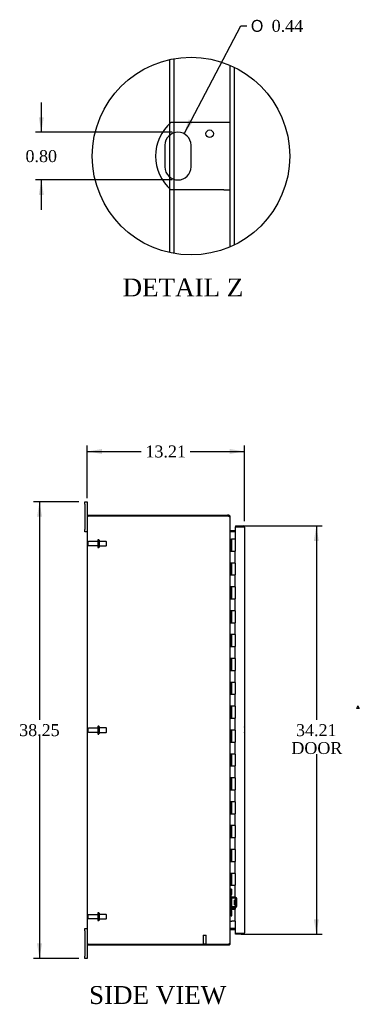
# Model space of a CAD drawing. Header units: inches. Extents: x 6 to 233, y 0 to 156.
# Tile 2 of 8: x 21 to 49, y 58 to 140. Entities that reach past the tile are written whole.
import ezdxf
from ezdxf.enums import TextEntityAlignment as Align

# ---------------------------------------------------------------- set-up
doc = ezdxf.new("R2010")
doc.units = ezdxf.units.IN
doc.header["$MEASUREMENT"] = 0
doc.layers.get('0').update_dxf_attribs({"linetype": 'CONTINUOUS'})
for name, color, linetype in [('COM40153-1', 7, 'CONTINUOUS'), ('COM42780', 7, 'CONTINUOUS'), ('COM48489', 7, 'CONTINUOUS'), ('COM70236-3', 7, 'CONTINUOUS'), ('COM71782-1', 7, 'CONTINUOUS'), ('DEFAULT', 7, 'CONTINUOUS'), ('FET07710', 7, 'CONTINUOUS'), ('HNG10620-32B', 7, 'CONTINUOUS'), ('HNG10620-32C', 7, 'CONTINUOUS'), ('STD21878', 7, 'CONTINUOUS'), ('STD26094', 7, 'CONTINUOUS')]:
    doc.layers.add(name, color=color, linetype=linetype)
doc.styles.add('SEACAD_SOLID_EDGE_ANSI1_SY', font='txt')
doc.styles.add('SEACAD_TIMES_NEW_ROMAN', font='times.ttf')

# ---------------------------------------------------------------- blocks, each defined once
blk = doc.blocks.new('SEANNOT_GROUP3')
at = {"layer": 'DEFAULT', "color": 136, "linetype": 'Continuous'}
blk.add_line((49.037, 82.76), (48.917, 82.552), dxfattribs=at)
blk.add_lwpolyline([(49.037, 82.76), (49.157, 82.552), (48.917, 82.552)], dxfattribs=at)
at = {"layer": 'DEFAULT', "color": 136, "linetype": 'Continuous', "style": 'SEACAD_TIMES_NEW_ROMAN'}
blk.add_text('2', height=0.08, dxfattribs=at).set_placement((49.007, 82.661), align=Align.TOP_LEFT)
blk = doc.blocks.new('GDIMGGROUP2')
at = {"layer": 'DEFAULT', "linetype": 'Continuous'}
for points in [[(27.563, 104.285), (26.313, 104.077), (27.563, 103.869)], [(38.273, 104.285), (38.273, 103.869), (39.523, 104.077)]]:
    blk.add_hatch(color=136, dxfattribs=at).paths.add_polyline_path(points)
at = {"layer": 'DEFAULT', "color": 136, "linetype": 'Continuous'}
for p, q in [((26.313, 100.169), (26.313, 104.577)), ((26.313, 104.077), (30.862, 104.077)), ((34.975, 104.077), (39.523, 104.077)), ((39.523, 98.226), (39.523, 104.577))]:
    blk.add_line(p, q, dxfattribs=at)
at = {"layer": 'DEFAULT', "color": 136, "linetype": 'Continuous', "style": 'SEACAD_TIMES_NEW_ROMAN'}
blk.add_text('13.21', height=1, dxfattribs=at).set_placement((31.212, 104.577), align=Align.TOP_LEFT)
blk = doc.blocks.new('GDIMGGROUP3')
at = {"layer": 'DEFAULT', "linetype": 'Continuous'}
for points in [[(22.119, 98.606), (22.536, 98.606), (22.327, 99.856)], [(22.119, 62.856), (22.327, 61.606), (22.536, 62.856)]]:
    blk.add_hatch(color=136, dxfattribs=at).paths.add_polyline_path(points)
at = {"layer": 'DEFAULT', "color": 136, "linetype": 'Continuous'}
for p, q in [((25.626, 99.856), (21.827, 99.856)), ((22.327, 99.856), (22.327, 81.581)), ((22.327, 80.231), (22.327, 61.606)), ((25.626, 61.606), (21.827, 61.606))]:
    blk.add_line(p, q, dxfattribs=at)
at = {"layer": 'DEFAULT', "color": 136, "linetype": 'Continuous', "style": 'SEACAD_TIMES_NEW_ROMAN'}
blk.add_text('38.25', height=1, dxfattribs=at).set_placement((20.621, 81.231), align=Align.TOP_LEFT)
blk = doc.blocks.new('GDIMGGROUP12')
at = {"layer": 'DEFAULT', "linetype": 'Continuous'}
for points in [[(45.758, 96.584), (45.55, 97.834), (45.342, 96.584)], [(45.758, 64.879), (45.342, 64.879), (45.55, 63.629)]]:
    blk.add_hatch(color=136, dxfattribs=at).paths.add_polyline_path(points)
at = {"layer": 'DEFAULT', "color": 136, "linetype": 'Continuous'}
for p, q in [((39.256, 97.834), (46.05, 97.834)), ((45.55, 97.834), (45.55, 81.581)), ((45.55, 78.731), (45.55, 63.629)), ((39.256, 63.629), (46.05, 63.629))]:
    blk.add_line(p, q, dxfattribs=at)
at = {"layer": 'DEFAULT', "color": 136, "linetype": 'Continuous', "style": 'SEACAD_TIMES_NEW_ROMAN'}
for s, p in [('34.21', (43.844, 81.231)), ('DOOR', (43.453, 79.731))]:
    blk.add_text(s, height=1, dxfattribs=at).set_placement(p, align=Align.TOP_LEFT)
blk = doc.blocks.new('GDIMGGROUP27')
at = {"layer": 'DEFAULT', "linetype": 'Continuous'}
for points in [[(22.269, 132.07), (22.477, 130.82), (22.686, 132.07)], [(22.269, 125.57), (22.686, 125.57), (22.477, 126.82)]]:
    blk.add_hatch(color=136, dxfattribs=at).paths.add_polyline_path(points)
at = {"layer": 'DEFAULT', "color": 136, "linetype": 'Continuous'}
for p, q in [((22.477, 133.32), (22.477, 130.82)), ((33.443, 130.82), (21.977, 130.82)), ((33.443, 126.82), (21.977, 126.82)), ((22.477, 126.82), (22.477, 124.32))]:
    blk.add_line(p, q, dxfattribs=at)
at = {"layer": 'DEFAULT', "color": 136, "linetype": 'Continuous', "style": 'SEACAD_TIMES_NEW_ROMAN'}
blk.add_text('0.80', height=1, dxfattribs=at).set_placement((21.15, 129.32), align=Align.TOP_LEFT)
blk = doc.blocks.new('GDIMGGROUP28')
at = {"layer": 'DEFAULT', "linetype": 'Continuous'}
blk.add_hatch(color=136, dxfattribs=at).paths.add_polyline_path([(34.85, 131.897), (34.452, 130.694), (35.218, 131.703)])
at = {"layer": 'DEFAULT', "color": 136, "linetype": 'Continuous'}
for p, q in [((34.452, 130.694), (39.21, 139.732)), ((39.21, 139.732), (39.71, 139.732))]:
    blk.add_line(p, q, dxfattribs=at)
for s, style, p in [('O', 'SEACAD_SOLID_EDGE_ANSI1_SY', (40.06, 140.232)), ('0.44', 'SEACAD_TIMES_NEW_ROMAN', (41.8, 140.232))]:
    blk.add_text(s, height=1, dxfattribs=dict(at, style=style)).set_placement(p, align=Align.TOP_LEFT)

msp = doc.modelspace()

# ---------------------------------------------------------------- linework, layer by layer
at = {"color": 7}
msp.add_circle((35.035, 128.82), 8.279, dxfattribs=at)
at = {"layer": 'COM40153-1', "color": 7}
for p, q in [((37.778, 131.633), (33.337, 131.633)), ((38.318, 131.633), (37.778, 131.633)), ((32.85, 129.728), (32.85, 127.913)), ((35.035, 127.913), (35.035, 129.728)), ((37.778, 126.008), (33.337, 126.008)), ((37.778, 126.008), (38.318, 126.008))]:
    msp.add_line(p, q, dxfattribs=at)
msp.add_circle((36.598, 130.698), 0.312, dxfattribs=at)
for centre, radius, start, end in [((35.818, 128.82), 3.75, 131.40962, 228.59038), ((33.943, 129.728), 1.092, 0, 180), ((33.943, 127.913), 1.092, 180, 0), ((38.813, 80.771), 0.75, 341.20309, 18.79691)]:
    msp.add_arc(centre, radius, start, end, dxfattribs=at)
at = {"layer": 'COM42780', "color": 7}
for p, q in [((38.313, 67.409), (38.355, 67.409)), ((38.355, 66.972), (38.313, 66.972)), ((38.406, 67.409), (38.355, 67.409)), ((38.406, 66.972), (38.355, 66.972)), ((38.406, 67.409), (38.473, 67.409)), ((38.406, 66.972), (38.406, 67.409)), ((38.406, 66.972), (38.473, 66.972)), ((38.408, 67.409), (38.408, 66.972)), ((38.408, 66.786), (38.408, 66.972)), ((38.473, 66.972), (38.473, 67.409)), ((38.743, 66.638), (38.454, 66.643)), ((38.745, 66.733), (38.456, 66.738)), ((38.695, 66.098), (38.695, 66.488)), ((38.79, 66.488), (38.695, 66.488)), ((38.885, 66.418), (38.695, 66.418)), ((38.885, 66.4), (38.695, 66.4)), ((38.695, 66.187), (38.885, 66.187)), ((38.885, 66.168), (38.695, 66.168)), ((38.695, 66.098), (38.79, 66.098)), ((38.799, 66.722), (38.745, 66.733)), ((38.79, 65.997), (38.79, 66.59)), ((38.885, 65.997), (38.885, 66.59)), ((38.313, 65.615), (38.355, 65.615)), ((38.355, 65.178), (38.313, 65.178)), ((38.355, 65.615), (38.406, 65.615)), ((38.406, 65.178), (38.355, 65.178)), ((38.406, 65.615), (38.473, 65.615)), ((38.406, 65.178), (38.406, 65.615)), ((38.406, 65.178), (38.473, 65.178)), ((38.407, 65.483), (38.408, 65.483)), ((38.407, 65.374), (38.407, 65.483)), ((38.407, 65.453), (38.408, 65.453)), ((38.407, 65.374), (38.408, 65.374)), ((38.407, 65.344), (38.407, 65.374)), ((38.407, 65.368), (38.408, 65.368)), ((38.407, 65.344), (38.408, 65.344)), ((38.407, 65.31), (38.407, 65.344)), ((38.407, 65.31), (38.408, 65.31)), ((38.408, 65.615), (38.408, 65.8)), ((38.408, 65.615), (38.408, 65.178)), ((38.454, 65.943), (38.743, 65.949)), ((38.456, 65.848), (38.745, 65.854)), ((38.473, 65.178), (38.473, 65.615)), ((38.745, 65.854), (38.799, 65.865))]:
    msp.add_line(p, q, dxfattribs=at)
for centre, radius, start, end in [((38.456, 66.786), 0.143, 180, 206.90823), ((38.456, 66.786), 0.143, 206.90823, 269), ((38.456, 66.786), 0.048, 180, 269), ((38.742, 66.59), 0.048, 0, 89), ((38.742, 65.997), 0.048, 271, 0), ((38.742, 66.59), 0.143, 0, 66.66652), ((38.742, 65.997), 0.143, 293.33348, 0), ((38.456, 65.8), 0.143, 153.09177, 180), ((38.456, 65.8), 0.143, 91, 153.09177), ((38.456, 65.8), 0.048, 91, 180)]:
    msp.add_arc(centre, radius, start, end, dxfattribs=at)
at = {"layer": 'COM48489', "color": 7}
for p, q in [((33.613, 131.633), (33.613, 136.976)), ((33.253, 131.556), (33.253, 136.905)), ((38.318, 121.22), (38.318, 136.421)), ((38.678, 121.385), (38.678, 136.255)), ((33.253, 130.574), (33.253, 131.556)), ((33.613, 130.769), (33.613, 131.633)), ((33.253, 127.066), (33.253, 130.574)), ((33.613, 126.871), (33.613, 130.769)), ((33.253, 126.085), (33.253, 127.066)), ((33.613, 126.008), (33.613, 126.871)), ((33.253, 120.735), (33.253, 126.085)), ((33.613, 120.664), (33.613, 126.008)), ((26.313, 98.659), (26.421, 98.659)), ((26.313, 98.659), (26.313, 62.803)), ((38.087, 98.659), (26.421, 98.659)), ((38.313, 62.909), (38.313, 98.554)), ((38.339, 97.332), (38.349, 97.332)), ((38.728, 97.332), (38.349, 97.332)), ((38.349, 64.131), (38.339, 64.131)), ((38.349, 64.131), (38.728, 64.131)), ((26.421, 62.803), (26.313, 62.803)), ((26.421, 62.803), (38.087, 62.803))]:
    msp.add_line(p, q, dxfattribs=at)
for centre, radius, start, end in [((38.087, 98.409), 0.25, 61.84537, 90), ((38.266, 98.55), 0.0479, 4.85781, 50.20268), ((38.456, 97.414), 0.142, 183.34421, 215.31064), ((38.456, 64.049), 0.142, 144.68935, 176.6558), ((38.087, 63.053), 0.25, 270, 298.15463), ((38.16, 63.048), 0.219, 281.9896, 308.4732), ((38.266, 62.913), 0.0479, 309.79734, 355.14219)]:
    msp.add_arc(centre, radius, start, end, dxfattribs=at)
msp.add_open_spline([(38.296, 98.587), (38.295, 98.588), (38.293, 98.59), (38.289, 98.593), (38.285, 98.596), (38.281, 98.599), (38.276, 98.602), (38.271, 98.605), (38.266, 98.608), (38.258, 98.612), (38.248, 98.616), (38.236, 98.62), (38.225, 98.624), (38.215, 98.627), (38.209, 98.629), (38.205, 98.63)], degree=3, knots=[0, 0, 0, 0, 0.058508, 0.117588, 0.177234, 0.23744, 0.298196, 0.359495, 0.421327, 0.483683, 0.609872, 0.738031, 0.824554, 0.911887, 1, 1, 1, 1], dxfattribs=at)
at = {"layer": 'COM70236-3', "color": 7}
for p, q in [((26.385, 98.659), (26.385, 98.731)), ((26.385, 98.731), (38.087, 98.731)), ((38.205, 98.731), (38.087, 98.731)), ((38.205, 98.659), (38.087, 98.659)), ((38.205, 98.659), (38.205, 98.731)), ((38.241, 98.623), (38.236, 98.643)), ((38.241, 98.623), (38.313, 98.623)), ((38.313, 98.554), (38.313, 98.623)), ((38.339, 97.43), (38.321, 97.368)), ((38.728, 97.428), (38.349, 97.428)), ((38.728, 97.356), (38.349, 97.356)), ((38.339, 64.033), (38.321, 64.095)), ((38.349, 64.106), (38.728, 64.106)), ((38.349, 64.034), (38.728, 64.034)), ((26.385, 62.803), (26.385, 62.731)), ((26.385, 62.731), (38.087, 62.731)), ((38.087, 62.803), (38.205, 62.803)), ((38.087, 62.731), (38.205, 62.731)), ((38.205, 62.803), (38.205, 62.731)), ((38.236, 62.82), (38.241, 62.839)), ((38.241, 62.839), (38.313, 62.839)), ((38.313, 62.839), (38.313, 62.909))]:
    msp.add_line(p, q, dxfattribs=at)
for centre, radius, start, end in [((38.205, 98.623), 0.108, 32.64308, 90.00001), ((38.205, 98.623), 0.036, 32.6431, 90), ((38.205, 98.623), 0.108, 0, 32.64312), ((38.349, 97.464), 0.036, 180, 253.77952), ((38.349, 97.464), 0.108, 253.77952, 270), ((38.349, 97.464), 0.036, 253.77952, 270), ((38.349, 63.998), 0.036, 106.22048, 180), ((38.349, 63.998), 0.108, 90, 106.22048), ((38.349, 63.998), 0.036, 90, 106.22048), ((38.205, 62.839), 0.036, 270, 327.3569), ((38.205, 62.839), 0.108, 270, 327.3569), ((38.205, 62.839), 0.108, 327.3569, 0)]:
    msp.add_arc(centre, radius, start, end, dxfattribs=at)
at = {"layer": 'COM71782-1', "color": 7}
for p, q in [((39.415, 97.762), (38.728, 97.762)), ((38.728, 97.762), (38.728, 96.731)), ((38.756, 97.834), (38.756, 97.762)), ((38.756, 97.834), (39.415, 97.834)), ((38.756, 97.762), (39.415, 97.762)), ((39.517, 97.762), (39.415, 97.762)), ((39.415, 97.762), (39.517, 97.762)), ((39.523, 97.726), (39.523, 63.737)), ((38.728, 64.731), (38.728, 63.701)), ((38.728, 63.701), (39.415, 63.701)), ((38.756, 63.629), (38.756, 63.701)), ((39.415, 63.701), (38.756, 63.701)), ((39.415, 63.629), (38.756, 63.629)), ((39.415, 63.701), (39.517, 63.701)), ((39.517, 63.701), (39.415, 63.701))]:
    msp.add_line(p, q, dxfattribs=at)
for centre, start, end in [((39.415, 97.726), 19.47122, 90), ((39.415, 97.726), 0, 19.47122), ((39.415, 63.737), 270, 340.52878), ((39.415, 63.737), 340.52878, 0)]:
    msp.add_arc(centre, 0.108, start, end, dxfattribs=at)
for centre, start_param, end_param in [((39.415, 97.726), 3.141593, 3.48143), ((39.415, 63.737), 2.801756, 3.141593)]:
    msp.add_ellipse(centre, major_axis=(-0.108, 0), ratio=0.997813, start_param=start_param, end_param=end_param, dxfattribs=at)
at = {"layer": 'FET07710', "color": 7}
for p, q in [((26.126, 99.669), (26.126, 99.856)), ((26.126, 99.856), (26.313, 99.856)), ((26.313, 99.856), (26.313, 99.669)), ((26.126, 99.669), (26.126, 97.544)), ((26.313, 99.669), (26.313, 98.659)), ((26.126, 97.356), (26.126, 97.544)), ((26.313, 97.356), (26.126, 97.356)), ((26.126, 63.919), (26.126, 64.106)), ((26.126, 64.106), (26.313, 64.106)), ((26.126, 63.919), (26.126, 61.794)), ((26.313, 62.803), (26.313, 61.794)), ((26.126, 61.606), (26.126, 61.794)), ((26.313, 61.606), (26.126, 61.606)), ((26.313, 61.794), (26.313, 61.606))]:
    msp.add_line(p, q, dxfattribs=at)
at = {"layer": 'HNG10620-32B', "color": 7}
for p, q in [((38.313, 96.731), (38.339, 96.731)), ((38.339, 96.731), (38.357, 96.731)), ((38.357, 96.731), (38.4, 96.731)), ((38.357, 96.731), (38.357, 95.731)), ((38.4, 96.731), (38.4, 95.731)), ((38.357, 95.731), (38.466, 95.731)), ((38.466, 95.731), (38.728, 95.731)), ((38.728, 94.731), (38.728, 95.731)), ((38.466, 94.731), (38.357, 94.731)), ((38.357, 94.731), (38.357, 93.731)), ((38.4, 94.731), (38.4, 93.731)), ((38.728, 94.731), (38.466, 94.731)), ((38.357, 93.731), (38.466, 93.731)), ((38.466, 93.731), (38.728, 93.731)), ((38.728, 92.731), (38.728, 93.731)), ((38.466, 92.731), (38.357, 92.731)), ((38.357, 92.731), (38.357, 91.731)), ((38.4, 92.731), (38.4, 91.731)), ((38.728, 92.731), (38.466, 92.731)), ((38.357, 91.731), (38.466, 91.731)), ((38.466, 91.731), (38.728, 91.731)), ((38.728, 90.731), (38.728, 91.731)), ((38.466, 90.731), (38.357, 90.731)), ((38.357, 90.731), (38.357, 89.731)), ((38.4, 90.731), (38.4, 89.731)), ((38.728, 90.731), (38.466, 90.731)), ((38.357, 89.731), (38.466, 89.731)), ((38.466, 89.731), (38.728, 89.731)), ((38.728, 88.731), (38.728, 89.731)), ((38.466, 88.731), (38.357, 88.731)), ((38.357, 88.731), (38.357, 87.731)), ((38.4, 88.731), (38.4, 87.731)), ((38.728, 88.731), (38.466, 88.731)), ((38.357, 87.731), (38.466, 87.731)), ((38.466, 87.731), (38.728, 87.731)), ((38.728, 86.731), (38.728, 87.731)), ((38.466, 86.731), (38.357, 86.731)), ((38.357, 86.731), (38.357, 85.731)), ((38.4, 86.731), (38.4, 85.731)), ((38.728, 86.731), (38.466, 86.731)), ((38.357, 85.731), (38.466, 85.731)), ((38.466, 85.731), (38.728, 85.731)), ((38.728, 84.731), (38.728, 85.731)), ((38.466, 84.731), (38.357, 84.731)), ((38.357, 84.731), (38.357, 83.731)), ((38.4, 84.731), (38.4, 83.731)), ((38.728, 84.731), (38.466, 84.731)), ((38.357, 83.731), (38.466, 83.731)), ((38.466, 83.731), (38.728, 83.731)), ((38.728, 82.731), (38.728, 83.731)), ((38.466, 82.731), (38.357, 82.731)), ((38.357, 82.731), (38.357, 81.731)), ((38.4, 82.731), (38.4, 81.731)), ((38.728, 82.731), (38.466, 82.731)), ((38.357, 81.731), (38.466, 81.731)), ((38.466, 81.731), (38.728, 81.731)), ((38.728, 80.731), (38.728, 81.731)), ((38.466, 80.731), (38.357, 80.731)), ((38.357, 80.731), (38.357, 79.731)), ((38.4, 80.731), (38.4, 79.731)), ((38.728, 80.731), (38.466, 80.731)), ((38.357, 79.731), (38.466, 79.731)), ((38.466, 79.731), (38.728, 79.731)), ((38.728, 78.731), (38.728, 79.731)), ((38.466, 78.731), (38.357, 78.731)), ((38.357, 78.731), (38.357, 77.731)), ((38.4, 78.731), (38.4, 77.731)), ((38.728, 78.731), (38.466, 78.731)), ((38.357, 77.731), (38.466, 77.731)), ((38.466, 77.731), (38.728, 77.731)), ((38.728, 76.731), (38.728, 77.731)), ((38.466, 76.731), (38.357, 76.731)), ((38.357, 76.731), (38.357, 75.731)), ((38.4, 76.731), (38.4, 75.731)), ((38.728, 76.731), (38.466, 76.731)), ((38.357, 75.731), (38.466, 75.731)), ((38.466, 75.731), (38.728, 75.731)), ((38.728, 74.731), (38.728, 75.731)), ((38.466, 74.731), (38.357, 74.731)), ((38.357, 74.731), (38.357, 73.731)), ((38.4, 74.731), (38.4, 73.731)), ((38.728, 74.731), (38.466, 74.731)), ((38.357, 73.731), (38.466, 73.731)), ((38.466, 73.731), (38.728, 73.731)), ((38.728, 72.731), (38.728, 73.731)), ((38.466, 72.731), (38.357, 72.731)), ((38.357, 72.731), (38.357, 71.731)), ((38.4, 72.731), (38.4, 71.731)), ((38.728, 72.731), (38.466, 72.731)), ((38.357, 71.731), (38.466, 71.731)), ((38.466, 71.731), (38.728, 71.731)), ((38.728, 70.731), (38.728, 71.731)), ((38.466, 70.731), (38.357, 70.731)), ((38.357, 70.731), (38.357, 69.731)), ((38.4, 70.731), (38.4, 69.731)), ((38.728, 70.731), (38.466, 70.731)), ((38.357, 69.731), (38.466, 69.731)), ((38.466, 69.731), (38.728, 69.731)), ((38.728, 68.731), (38.728, 69.731)), ((38.466, 68.731), (38.357, 68.731)), ((38.357, 68.731), (38.357, 67.731)), ((38.4, 68.731), (38.4, 67.731)), ((38.728, 68.731), (38.466, 68.731)), ((38.357, 67.731), (38.466, 67.731)), ((38.466, 67.731), (38.728, 67.731)), ((38.728, 66.731), (38.728, 67.731)), ((38.466, 66.731), (38.357, 66.731)), ((38.357, 66.731), (38.357, 65.731)), ((38.4, 66.731), (38.4, 65.731)), ((38.728, 66.731), (38.466, 66.731)), ((38.357, 65.731), (38.466, 65.731)), ((38.466, 65.731), (38.728, 65.731)), ((38.728, 64.731), (38.728, 65.731)), ((38.313, 64.731), (38.339, 64.731)), ((38.339, 64.731), (38.466, 64.731)), ((38.728, 64.731), (38.466, 64.731))]:
    msp.add_line(p, q, dxfattribs=at)
at = {"layer": 'HNG10620-32C', "color": 7}
for p, q in [((38.728, 96.731), (38.421, 96.731)), ((38.421, 96.731), (38.421, 95.731)), ((38.728, 96.731), (38.728, 95.731)), ((38.466, 95.731), (38.728, 95.731)), ((38.728, 94.731), (38.728, 95.731)), ((38.421, 94.731), (38.421, 93.731)), ((38.728, 94.731), (38.466, 94.731)), ((38.728, 94.731), (38.728, 93.731)), ((38.466, 93.731), (38.728, 93.731)), ((38.728, 92.731), (38.728, 93.731)), ((38.421, 92.731), (38.421, 91.731)), ((38.728, 92.731), (38.466, 92.731)), ((38.728, 92.731), (38.728, 91.731)), ((38.466, 91.731), (38.728, 91.731)), ((38.728, 90.731), (38.728, 91.731)), ((38.421, 90.731), (38.421, 89.731)), ((38.728, 90.731), (38.466, 90.731)), ((38.728, 90.731), (38.728, 89.731)), ((38.466, 89.731), (38.728, 89.731)), ((38.728, 88.731), (38.728, 89.731)), ((38.421, 88.731), (38.421, 87.731)), ((38.728, 88.731), (38.466, 88.731)), ((38.728, 88.731), (38.728, 87.731)), ((38.466, 87.731), (38.728, 87.731)), ((38.728, 86.731), (38.728, 87.731)), ((38.421, 86.731), (38.421, 85.731)), ((38.728, 86.731), (38.466, 86.731)), ((38.728, 86.731), (38.728, 85.731)), ((38.466, 85.731), (38.728, 85.731)), ((38.728, 84.731), (38.728, 85.731)), ((38.421, 84.731), (38.421, 83.731)), ((38.728, 84.731), (38.466, 84.731)), ((38.728, 84.731), (38.728, 83.731)), ((38.466, 83.731), (38.728, 83.731)), ((38.728, 82.731), (38.728, 83.731)), ((38.421, 82.731), (38.421, 81.731)), ((38.728, 82.731), (38.466, 82.731)), ((38.728, 82.731), (38.728, 81.731)), ((38.466, 81.731), (38.728, 81.731)), ((38.728, 80.731), (38.728, 81.731)), ((38.421, 80.731), (38.421, 79.731)), ((38.728, 80.731), (38.466, 80.731)), ((38.728, 80.731), (38.728, 79.731)), ((38.466, 79.731), (38.728, 79.731)), ((38.728, 78.731), (38.728, 79.731)), ((38.421, 78.731), (38.421, 77.731)), ((38.728, 78.731), (38.466, 78.731)), ((38.728, 78.731), (38.728, 77.731)), ((38.466, 77.731), (38.728, 77.731)), ((38.728, 76.731), (38.728, 77.731)), ((38.421, 76.731), (38.421, 75.731)), ((38.728, 76.731), (38.466, 76.731)), ((38.728, 76.731), (38.728, 75.731)), ((38.466, 75.731), (38.728, 75.731)), ((38.728, 74.731), (38.728, 75.731)), ((38.421, 74.731), (38.421, 73.731)), ((38.728, 74.731), (38.466, 74.731)), ((38.728, 74.731), (38.728, 73.731)), ((38.466, 73.731), (38.728, 73.731)), ((38.728, 72.731), (38.728, 73.731)), ((38.421, 72.731), (38.421, 71.731)), ((38.728, 72.731), (38.466, 72.731)), ((38.728, 72.731), (38.728, 71.731)), ((38.466, 71.731), (38.728, 71.731)), ((38.728, 70.731), (38.728, 71.731)), ((38.421, 70.731), (38.421, 69.731)), ((38.728, 70.731), (38.466, 70.731)), ((38.728, 70.731), (38.728, 69.731)), ((38.466, 69.731), (38.728, 69.731)), ((38.728, 68.731), (38.728, 69.731)), ((38.421, 68.731), (38.421, 67.731)), ((38.728, 68.731), (38.466, 68.731)), ((38.728, 68.731), (38.728, 67.731)), ((38.466, 67.731), (38.728, 67.731)), ((38.728, 66.731), (38.728, 67.731)), ((38.421, 66.731), (38.421, 65.731)), ((38.728, 66.731), (38.466, 66.731)), ((38.728, 66.731), (38.728, 65.731)), ((38.466, 65.731), (38.728, 65.731)), ((38.728, 64.731), (38.728, 65.731))]:
    msp.add_line(p, q, dxfattribs=at)
at = {"layer": 'STD21878', "color": 7}
for p, q in [((36.056, 63.553), (36.306, 63.553)), ((36.056, 63.553), (36.056, 62.835)), ((36.306, 62.835), (36.306, 63.553)), ((36.041, 62.835), (36.322, 62.835)), ((36.041, 62.835), (36.041, 62.803)), ((36.322, 62.803), (36.322, 62.835))]:
    msp.add_line(p, q, dxfattribs=at)
at = {"layer": 'STD26094', "color": 7}
for p, q in [((27.222, 96.521), (26.445, 96.521)), ((27.222, 96.651), (27.222, 96.061)), ((27.292, 96.681), (27.252, 96.681)), ((27.322, 96.651), (27.322, 96.061)), ((27.91, 96.544), (27.322, 96.544)), ((27.91, 96.544), (27.91, 96.169)), ((27.947, 96.506), (27.91, 96.544)), ((26.385, 96.461), (26.385, 96.251)), ((26.445, 96.191), (27.222, 96.191)), ((27.252, 96.031), (27.292, 96.031)), ((27.322, 96.169), (27.91, 96.169)), ((27.91, 96.169), (27.947, 96.206)), ((27.947, 96.206), (27.947, 96.506)), ((27.222, 80.896), (26.445, 80.896)), ((27.222, 81.026), (27.222, 80.436)), ((27.292, 81.056), (27.252, 81.056)), ((27.322, 81.026), (27.322, 80.436)), ((27.91, 80.919), (27.322, 80.919)), ((27.91, 80.919), (27.91, 80.544)), ((27.947, 80.881), (27.91, 80.919)), ((27.947, 80.581), (27.947, 80.881)), ((26.385, 80.836), (26.385, 80.626)), ((26.445, 80.566), (27.222, 80.566)), ((27.252, 80.406), (27.292, 80.406)), ((27.322, 80.544), (27.91, 80.544)), ((27.91, 80.544), (27.947, 80.581)), ((26.385, 65.211), (26.385, 65.001)), ((27.222, 65.271), (26.445, 65.271)), ((27.222, 65.401), (27.222, 64.811)), ((27.292, 65.431), (27.252, 65.431)), ((27.322, 65.401), (27.322, 64.811)), ((27.91, 65.294), (27.322, 65.294)), ((27.91, 65.294), (27.91, 64.919)), ((27.947, 65.256), (27.91, 65.294)), ((27.947, 64.956), (27.947, 65.256)), ((26.445, 64.941), (27.222, 64.941)), ((27.252, 64.781), (27.292, 64.781)), ((27.322, 64.919), (27.91, 64.919)), ((27.91, 64.919), (27.947, 64.956))]:
    msp.add_line(p, q, dxfattribs=at)
for centre, radius, start, end in [((26.445, 96.461), 0.06, 90, 180), ((27.252, 96.651), 0.03, 90, 180), ((27.292, 96.651), 0.03, 0, 90), ((26.445, 96.251), 0.06, 180, 270), ((27.252, 96.061), 0.03, 180, 270), ((27.292, 96.061), 0.03, 270, 0), ((26.445, 80.836), 0.06, 90, 180), ((27.252, 81.026), 0.03, 90, 180), ((27.292, 81.026), 0.03, 0, 90), ((26.445, 80.626), 0.06, 180, 270), ((27.252, 80.436), 0.03, 180, 270), ((27.292, 80.436), 0.03, 270, 0), ((26.445, 65.211), 0.06, 90, 180), ((27.252, 65.401), 0.03, 90, 180), ((27.292, 65.401), 0.03, 0, 90), ((26.445, 65.001), 0.06, 180, 270), ((27.252, 64.811), 0.03, 180, 270), ((27.292, 64.811), 0.03, 270, 0)]:
    msp.add_arc(centre, radius, start, end, dxfattribs=at)

# ---------------------------------------------------------------- block references
at = {"layer": 'DEFAULT', "color": 7}
for name in ['GDIMGGROUP28', 'GDIMGGROUP27', 'GDIMGGROUP2', 'GDIMGGROUP3', 'GDIMGGROUP12', 'SEANNOT_GROUP3']:
    msp.add_blockref(name, (0, 0), dxfattribs=at)

# ---------------------------------------------------------------- texts
at = {"layer": 'DEFAULT', "color": 7, "style": 'SEACAD_TIMES_NEW_ROMAN'}
for s, p in [('DETAIL Z', (29.295, 118.567)), ('SIDE VIEW', (26.481, 59.288))]:
    msp.add_text(s, height=1.5, dxfattribs=at).set_placement(p, align=Align.TOP_LEFT)

doc.saveas('drawing.dxf')
